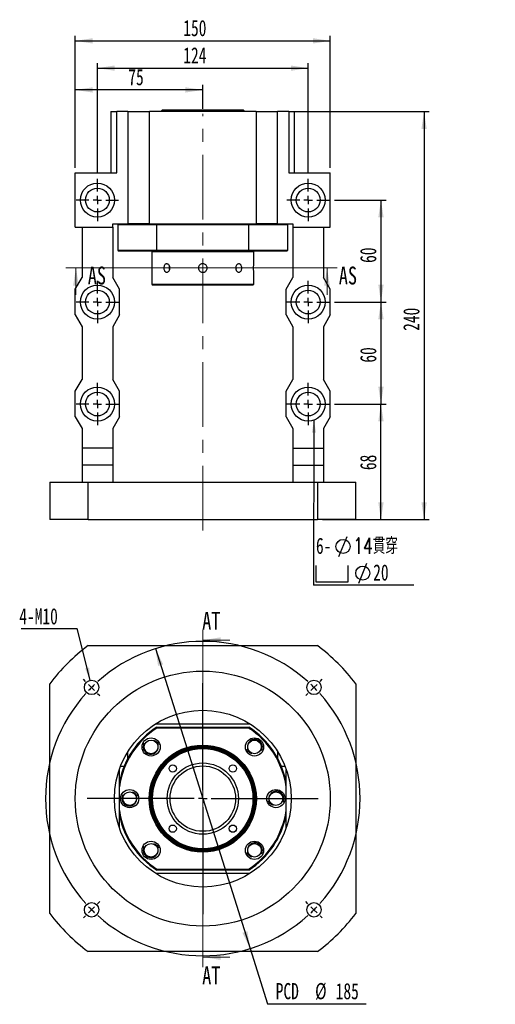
# Model space of a CAD drawing. Header units: millimetres. Extents: x 21 to 284, y 4 to 206.
# Tile 1 of 4: x 21 to 114, y 12 to 206. Entities that reach past the tile are written whole.
import ezdxf

# ---------------------------------------------------------------- set-up
doc = ezdxf.new("R2010")
doc.units = ezdxf.units.MM
doc.linetypes.add('CENTERX2', pattern=[20.32, 12.7, -2.54, 2.54, -2.54])
doc.layers.add('圖層0', color=7, linetype='Continuous')
doc.styles.add('SLDTEXTSTYLE0', font='TXT', dxfattribs={"width": 0.7})
doc.styles.add('SLDTEXTSTYLE1', font='TXT', dxfattribs={"width": 0.7, "bigfont": 'bigfont'})
doc.styles.add('SLDTEXTSTYLE3', font='TXT', dxfattribs={"width": 0.75})
doc.dimstyles.new('SLDDIMSTYLE1', dxfattribs={"dimtxt": 3.389974, "dimasz": 2.5, "dimexe": 0, "dimexo": 0.0625, "dimgap": 0.847493, "dimtad": 0, "dimtih": 1, "dimtoh": 1, "dimlfac": 3, "dimrnd": 1e-09, "dimzin": 12, "dimdsep": 46, "dimtxsty": 'SLDTEXTSTYLE0', "dimsah": 1, "dimcen": 0, "dimadec": 0, "dimazin": 3, "dimtfac": 1, "dimtmove": 0, "dimatfit": 3, "dimfxl": 0, "dimfrac": 2, "dimtolj": 1, "dimtzin": 12, "dimarcsym": 0})
doc.dimstyles.new('SLDDIMSTYLE2', dxfattribs={"dimtxt": 0.18, "dimasz": 2.5, "dimexe": 0, "dimexo": 0.0625, "dimgap": 0, "dimtad": 0, "dimtih": 1, "dimtoh": 1, "dimdec": 0, "dimrnd": 1e-09, "dimzin": 0, "dimdsep": 46, "dimtxsty": 'Standard', "dimsah": 1, "dimcen": 0.09, "dimadec": 0, "dimazin": 0, "dimtfac": 2.5, "dimtdec": 0, "dimtofl": 0, "dimtmove": 0, "dimatfit": 3, "dimfxl": 0, "dimfrac": 2, "dimtolj": 1, "dimtzin": 0, "dimarcsym": 0})
doc.dimstyles.new('SLDDIMSTYLE3', dxfattribs={"dimtxt": 3.389974, "dimasz": 2.5, "dimexe": 0, "dimexo": 0.0625, "dimgap": 0.847493, "dimtad": 1, "dimlfac": 3, "dimrnd": 1e-09, "dimzin": 12, "dimdsep": 46, "dimtxsty": 'SLDTEXTSTYLE0', "dimsah": 1, "dimcen": 0.09, "dimadec": 0, "dimazin": 3, "dimtfac": 1, "dimtofl": 0, "dimtmove": 0, "dimatfit": 3, "dimfxl": 0, "dimfrac": 2, "dimtolj": 1, "dimtzin": 12, "dimarcsym": 0})

# ---------------------------------------------------------------- blocks, each defined once
blk = doc.blocks.new('_D')
at = {"layer": '圖層0', "color": 7}
for p, q in [((47.58, 82.22), (66.15, 23.41)), ((66.15, 23.41), (69.57, 12.55)), ((69.57, 12.55), (88.88, 12.55))]:
    blk.add_line(p, q, dxfattribs=at)
for points in [[(47.58, 82.22), (48.1, 78.83), (49.1, 79.14)], [(66.15, 23.41), (65.62, 26.8), (64.63, 26.49)]]:
    blk.add_solid(points, dxfattribs=at)
at = {"layer": '圖層0', "color": 7, "char_height": 3.175, "attachment_point": 1, "style": 'SLDTEXTSTYLE0'}
for s, insert in [('PCD', (71.16, 16.65)), ('%%c', (78.89, 16.65)), ('185', (82.92, 16.65))]:
    blk.add_mtext(s, dxfattribs=dict(at, insert=insert))
blk = doc.blocks.new('SW_NOTE_0')
at = {"layer": '圖層0', "color": 0}
blk.add_line((-10.95, 0), (0, 0), dxfattribs=at)
at = {"layer": '圖層0', "color": 0, "insert": (-11.35, 3.98), "char_height": 3.175, "attachment_point": 1, "style": 'SLDTEXTSTYLE0'}
blk.add_mtext('4-M10', dxfattribs=at)
blk = doc.blocks.new('SW_CENTERMARKSYMBOL_0')
at = {"layer": '圖層0', "color": 0}
for p, q in [((-44.78, 1.18), (-45.2, 1.59)), ((-43.6, 0), (-44.19, 0.59)), ((-43.6, 0), (-43.02, -0.59)), ((-21.8, -20.14), (-21.8, 0.83)), ((0, 0), (-0.59, -0.59)), ((0, 0), (0.59, 0.59)), ((1.18, 1.18), (1.59, 1.59)), ((-42.43, -1.18), (-42.01, -1.59)), ((-1.18, -1.18), (-1.59, -1.59)), ((-21.8, -21.8), (-21.8, -20.97)), ((-23.47, -21.8), (-44.44, -21.8)), ((-21.8, -21.8), (-22.64, -21.8)), ((-21.8, -21.8), (-21.8, -22.64)), ((-21.8, -21.8), (-20.97, -21.8)), ((-20.14, -21.8), (0.83, -21.8)), ((-21.8, -23.47), (-21.8, -44.44)), ((-42.43, -42.43), (-42.01, -42.01)), ((-1.18, -42.43), (-1.59, -42.01)), ((-43.6, -43.6), (-44.19, -44.19)), ((-43.6, -43.6), (-43.02, -43.02)), ((0, -43.6), (-0.59, -43.02)), ((0, -43.6), (0.59, -44.19)), ((-44.78, -44.78), (-45.2, -45.2)), ((1.18, -44.78), (1.59, -45.2))]:
    blk.add_line(p, q, dxfattribs=at)
for start, end in [(48.0971, 131.9029), (135, 136.5485), (133.4515, 135), (45, 46.5485), (43.4515, 45), (138.0971, 221.9029), (318.0971, 41.9029), (223.4515, 225), (225, 226.5485), (313.4515, 315), (315, 316.5485), (228.0971, 311.9029)]:
    blk.add_arc((-21.8, -21.8), 30.83, start, end, dxfattribs=at)
blk = doc.blocks.new('_D_1')
at = {"layer": '圖層0', "color": 7}
for p, q in [((74.71, 187.52), (101.25, 187.52)), ((100.25, 187.52), (100.25, 107.52)), ((80.36, 107.52), (101.25, 107.52))]:
    blk.add_line(p, q, dxfattribs=at)
for points in [[(100.25, 187.52), (99.73, 184.13), (100.77, 184.13)], [(100.25, 107.52), (100.77, 110.91), (99.73, 110.91)]]:
    blk.add_solid(points, dxfattribs=at)
at = {"layer": '圖層0', "color": 7, "insert": (96.16, 144.54), "char_height": 3.175, "attachment_point": 1, "rotation": 90, "style": 'SLDTEXTSTYLE0'}
blk.add_mtext('240', dxfattribs=at)
blk = doc.blocks.new('_D_2')
at = {"layer": '圖層0', "color": 7}
for p, q in [((36.2, 175.36), (36.2, 197.05)), ((77.53, 175.36), (77.53, 197.05)), ((36.2, 196.05), (77.53, 196.05))]:
    blk.add_line(p, q, dxfattribs=at)
for points in [[(36.2, 196.05), (39.59, 195.53), (39.59, 196.57)], [(77.53, 196.05), (74.14, 196.57), (74.14, 195.53)]]:
    blk.add_solid(points, dxfattribs=at)
at = {"layer": '圖層0', "color": 7, "insert": (53.04, 200.14), "char_height": 3.175, "attachment_point": 1, "style": 'SLDTEXTSTYLE0'}
blk.add_mtext('124', dxfattribs=at)
blk = doc.blocks.new('_D_3')
at = {"layer": '圖層0', "color": 7}
for p, q in [((82.7, 130.19), (92.79, 130.19)), ((91.79, 107.52), (91.79, 130.19)), ((87.86, 107.52), (92.79, 107.52))]:
    blk.add_line(p, q, dxfattribs=at)
for points in [[(91.79, 130.19), (91.27, 126.8), (92.32, 126.8)], [(91.79, 107.52), (92.32, 110.91), (91.27, 110.91)]]:
    blk.add_solid(points, dxfattribs=at)
at = {"layer": '圖層0', "color": 7, "insert": (87.7, 117.23), "char_height": 3.175, "attachment_point": 1, "rotation": 90, "style": 'SLDTEXTSTYLE0'}
blk.add_mtext('68', dxfattribs=at)
blk = doc.blocks.new('_D_4')
at = {"layer": '圖層0', "color": 7}
for p, q in [((82.7, 150.19), (92.79, 150.19)), ((91.79, 150.19), (91.79, 130.19)), ((82.7, 130.19), (92.79, 130.19))]:
    blk.add_line(p, q, dxfattribs=at)
for points in [[(91.79, 150.19), (91.27, 146.8), (92.32, 146.8)], [(91.79, 130.19), (92.32, 133.58), (91.27, 133.58)]]:
    blk.add_solid(points, dxfattribs=at)
at = {"layer": '圖層0', "color": 7, "insert": (87.7, 138.3), "char_height": 3.175, "attachment_point": 1, "rotation": 90, "style": 'SLDTEXTSTYLE0'}
blk.add_mtext('60', dxfattribs=at)
blk = doc.blocks.new('_D_5')
at = {"layer": '圖層0', "color": 7}
for p, q in [((82.7, 170.19), (92.79, 170.19)), ((91.79, 170.19), (91.79, 150.19)), ((82.7, 150.19), (92.79, 150.19))]:
    blk.add_line(p, q, dxfattribs=at)
for points in [[(91.79, 170.19), (91.27, 166.8), (92.32, 166.8)], [(91.79, 150.19), (92.32, 153.58), (91.27, 153.58)]]:
    blk.add_solid(points, dxfattribs=at)
at = {"layer": '圖層0', "color": 7, "insert": (87.7, 157.86), "char_height": 3.175, "attachment_point": 1, "rotation": 90, "style": 'SLDTEXTSTYLE0'}
blk.add_mtext('60', dxfattribs=at)
blk = doc.blocks.new('_D_6')
at = {"layer": '圖層0', "color": 7}
for p, q in [((31.86, 176.52), (31.86, 192.78)), ((56.86, 191.78), (31.86, 191.78)), ((56.86, 188.08), (56.86, 192.78))]:
    blk.add_line(p, q, dxfattribs=at)
for points in [[(31.86, 191.78), (35.25, 191.26), (35.25, 192.3)], [(56.86, 191.78), (53.47, 192.3), (53.47, 191.26)]]:
    blk.add_solid(points, dxfattribs=at)
at = {"layer": '圖層0', "color": 7, "insert": (42.26, 195.88), "char_height": 3.175, "attachment_point": 1, "style": 'SLDTEXTSTYLE0'}
blk.add_mtext('75', dxfattribs=at)
blk = doc.blocks.new('_D_7')
at = {"layer": '圖層0', "color": 7}
for p, q in [((31.86, 176.52), (31.86, 202.4)), ((31.86, 201.4), (81.86, 201.4)), ((81.86, 176.52), (81.86, 202.4))]:
    blk.add_line(p, q, dxfattribs=at)
for points in [[(31.86, 201.4), (35.25, 200.88), (35.25, 201.92)], [(81.86, 201.4), (78.47, 201.92), (78.47, 200.88)]]:
    blk.add_solid(points, dxfattribs=at)
at = {"layer": '圖層0', "color": 7, "insert": (53.04, 205.5), "char_height": 3.175, "attachment_point": 1, "style": 'SLDTEXTSTYLE0'}
blk.add_mtext('150', dxfattribs=at)
blk = doc.blocks.new('SW_SYMBOL_HOLE_DIAM')
at = {"layer": '圖層0', "color": 0}
blk.add_line((300, 0), (700, 1000), dxfattribs=at)
blk.add_circle((500, 500), 350, dxfattribs=at)
blk = doc.blocks.new('SW_SYMBOL_HOLE_SPOT')
at = {"layer": '圖層0', "color": 0}
for p, q in [((0, 875), (0, 75)), ((1600, 75), (1600, 875)), ((0, 75), (1600, 75))]:
    blk.add_line(p, q, dxfattribs=at)
blk = doc.blocks.new('SW_NOTE_1')
at = {"layer": '圖層0', "color": 0}
blk.add_line((19.65, 0), (0, 0), dxfattribs=at)
at = {"layer": '圖層0', "color": 0, "xscale": 0.003964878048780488, "yscale": 0.003964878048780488, "zscale": 0.003964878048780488}
for name, p in [('SW_SYMBOL_HOLE_DIAM', (3.78, 5.63)), ('SW_SYMBOL_HOLE_SPOT', (0.46, 0.4)), ('SW_SYMBOL_HOLE_DIAM', (7.66, 0.4))]:
    blk.add_blockref(name, p, dxfattribs=at)
at = {"layer": '圖層0', "color": 0, "char_height": 3.175, "attachment_point": 1}
for s, insert, style in [('6-', (0.46, 9.33), 'SLDTEXTSTYLE0'), ('14\\M+18AD1\\M+190FA', (7.8, 9.33), 'SLDTEXTSTYLE1'), ('20', (11.68, 4.1), 'SLDTEXTSTYLE0')]:
    blk.add_mtext(s, dxfattribs=dict(at, insert=insert, style=style))
blk = doc.blocks.new('SW_CENTERMARKSYMBOL_1')
at = {"layer": '圖層0', "color": 0}
for p, q in [((0, 1.67), (0, 4.17)), ((-1.67, 0), (-4.17, 0)), ((0, 0), (-0.83, 0)), ((0, 0), (0, 0.83)), ((0, 0), (0, -0.83)), ((0, 0), (0.83, 0)), ((1.67, 0), (4.17, 0)), ((0, -1.67), (0, -4.17))]:
    blk.add_line(p, q, dxfattribs=at)
blk = doc.blocks.new('SW_CENTERMARKSYMBOL_2')
at = {"layer": '圖層0', "color": 0}
for p, q in [((0, 1.67), (0, 4.17)), ((-1.67, 0), (-4.17, 0)), ((0, 0), (-0.83, 0)), ((0, 0), (0, 0.83)), ((0, 0), (0, -0.83)), ((0, 0), (0.83, 0)), ((1.67, 0), (4.17, 0)), ((0, -1.67), (0, -4.17))]:
    blk.add_line(p, q, dxfattribs=at)
blk = doc.blocks.new('SW_CENTERMARKSYMBOL_3')
at = {"layer": '圖層0', "color": 0}
for p, q in [((0, 1.67), (0, 4.17)), ((-1.67, 0), (-4.17, 0)), ((0, 0), (-0.83, 0)), ((0, 0), (0, 0.83)), ((0, 0), (0, -0.83)), ((0, 0), (0.83, 0)), ((1.67, 0), (4.17, 0)), ((0, -1.67), (0, -4.17))]:
    blk.add_line(p, q, dxfattribs=at)
blk = doc.blocks.new('SW_CENTERMARKSYMBOL_4')
at = {"layer": '圖層0', "color": 0}
for p, q in [((0, 1.67), (0, 4.17)), ((-1.67, 0), (-4.17, 0)), ((0, 0), (-0.83, 0)), ((0, 0), (0, 0.83)), ((0, 0), (0, -0.83)), ((0, 0), (0.83, 0)), ((1.67, 0), (4.17, 0)), ((0, -1.67), (0, -4.17))]:
    blk.add_line(p, q, dxfattribs=at)
blk = doc.blocks.new('SW_CENTERMARKSYMBOL_5')
at = {"layer": '圖層0', "color": 0}
for p, q in [((0, 1.67), (0, 4.17)), ((-1.67, 0), (-4.17, 0)), ((0, 0), (-0.83, 0)), ((0, 0), (0, 0.83)), ((0, 0), (0, -0.83)), ((0, 0), (0.83, 0)), ((1.67, 0), (4.17, 0)), ((0, -1.67), (0, -4.17))]:
    blk.add_line(p, q, dxfattribs=at)
blk = doc.blocks.new('SW_CENTERMARKSYMBOL_6')
at = {"layer": '圖層0', "color": 0}
for p, q in [((0, 1.67), (0, 4.17)), ((-1.67, 0), (-4.17, 0)), ((0, 0), (-0.83, 0)), ((0, 0), (0, 0.83)), ((0, 0), (0, -0.83)), ((0, 0), (0.83, 0)), ((1.67, 0), (4.17, 0)), ((0, -1.67), (0, -4.17))]:
    blk.add_line(p, q, dxfattribs=at)

msp = doc.modelspace()

# ---------------------------------------------------------------- linework, layer by layer
at = {"color": 7, "linetype": 'Continuous', "lineweight": 25}
for p, q in [((38.8643, 187.524), (38.8643, 175.524)), ((38.8643, 187.524), (40.0153, 187.524)), ((40.0153, 175.524), (40.0153, 187.524)), ((42.1976, 187.524), (40.0153, 187.524)), ((42.1976, 187.524), (42.1976, 165.524)), ((42.1976, 187.524), (46.4293, 187.524)), ((46.4293, 165.524), (46.4293, 187.524)), ((67.2992, 187.524), (46.4293, 187.524)), ((48.9643, 187.8573), (48.6309, 187.524)), ((48.9643, 187.8573), (55.5017, 187.8573)), ((55.5017, 187.8573), (64.7643, 187.8573)), ((65.0976, 187.524), (64.7643, 187.8573)), ((67.2992, 187.524), (67.2992, 165.524)), ((67.2992, 187.524), (71.5309, 187.524)), ((71.5309, 165.524), (71.5309, 187.524)), ((73.7133, 187.524), (71.5309, 187.524)), ((73.7133, 187.524), (73.7133, 175.524)), ((73.7133, 187.524), (74.8643, 187.524)), ((74.8643, 175.524), (74.8643, 187.524)), ((31.8643, 164.8573), (31.8643, 175.524)), ((31.8643, 175.524), (40.0153, 175.524)), ((73.7133, 175.524), (81.8643, 175.524)), ((81.8643, 164.8573), (81.8643, 175.524)), ((31.8643, 164.8573), (39.1976, 164.8573)), ((33.1976, 164.8573), (33.1976, 155.024)), ((39.1976, 164.8573), (39.1976, 165.524)), ((39.1976, 165.524), (41.6282, 165.524)), ((39.1976, 164.8573), (39.1976, 155.024)), ((40.3643, 165.524), (40.1976, 165.3573)), ((40.1976, 165.3573), (40.1976, 160.3573)), ((47.8211, 165.3573), (40.1976, 165.3573)), ((41.6282, 165.524), (42.1976, 165.524)), ((46.4293, 165.524), (42.1976, 165.524)), ((46.4293, 165.524), (67.2992, 165.524)), ((47.8704, 165.524), (47.8211, 165.3573)), ((65.9074, 165.3573), (47.8211, 165.3573)), ((47.8211, 165.3573), (47.8211, 160.3573)), ((65.9074, 165.3573), (65.8581, 165.524)), ((73.5309, 165.3573), (65.9074, 165.3573)), ((65.9074, 160.3573), (65.9074, 165.3573)), ((71.5309, 165.524), (67.2992, 165.524)), ((71.5309, 165.524), (72.0899, 165.524)), ((72.1004, 165.524), (74.5309, 165.524)), ((73.5309, 165.3573), (73.3643, 165.524)), ((73.5309, 160.3573), (73.5309, 165.3573)), ((74.5309, 165.524), (74.5309, 164.8573)), ((74.5309, 164.8573), (81.8643, 164.8573)), ((74.5309, 164.8573), (74.5309, 155.024)), ((80.5309, 164.8573), (80.5309, 155.024)), ((40.1976, 160.3573), (40.3643, 160.1907)), ((40.1976, 160.3573), (47.8211, 160.3573)), ((47.8211, 160.3573), (65.9074, 160.3573)), ((47.8211, 160.3573), (47.8704, 160.1907)), ((65.8581, 160.1907), (65.9074, 160.3573)), ((65.9074, 160.3573), (73.5309, 160.3573)), ((73.3643, 160.1907), (73.5309, 160.3573)), ((47.8704, 160.1907), (40.3643, 160.1907)), ((47.0309, 160.1907), (46.8643, 160.024)), ((46.8643, 160.024), (46.8643, 157.7073)), ((56.8643, 160.024), (46.8643, 160.024)), ((65.8581, 160.1907), (47.8704, 160.1907)), ((66.8643, 160.024), (56.8643, 160.024)), ((73.3643, 160.1907), (65.8581, 160.1907)), ((66.8643, 160.024), (66.6976, 160.1907)), ((66.8643, 157.6968), (66.8643, 160.024)), ((31.8643, 152.6907), (33.1976, 155.024)), ((40.5309, 152.6907), (39.1976, 155.024)), ((46.8643, 156.0179), (46.8643, 153.6907)), ((66.8643, 153.6907), (66.8643, 156.0073)), ((73.1976, 152.6907), (74.5309, 155.024)), ((81.8643, 152.6907), (80.5309, 155.024)), ((31.8643, 147.6907), (31.8643, 152.6907)), ((40.5309, 147.6907), (40.5309, 152.6907)), ((46.8643, 153.6907), (47.0309, 153.524)), ((46.8643, 153.6907), (66.8643, 153.6907)), ((66.6976, 153.524), (47.0309, 153.524)), ((66.6976, 153.524), (66.8643, 153.6907)), ((73.1976, 147.6907), (73.1976, 152.6907)), ((81.8643, 147.6907), (81.8643, 152.6907)), ((31.8643, 147.6907), (33.1976, 145.3573)), ((40.5309, 147.6907), (39.1976, 145.3573)), ((73.1976, 147.6907), (74.5309, 145.3573)), ((81.8643, 147.6907), (80.5309, 145.3573)), ((33.1976, 145.3573), (33.1976, 135.024)), ((39.1976, 145.3573), (39.1976, 135.024)), ((74.5309, 145.3573), (74.5309, 135.024)), ((80.5309, 145.3573), (80.5309, 135.024)), ((31.8643, 132.6907), (33.1976, 135.024)), ((40.5309, 132.6907), (39.1976, 135.024)), ((73.1976, 132.6907), (74.5309, 135.024)), ((81.8643, 132.6907), (80.5309, 135.024)), ((31.8643, 127.6907), (31.8643, 132.6907)), ((40.5309, 127.6907), (40.5309, 132.6907)), ((73.1976, 127.6907), (73.1976, 132.6907)), ((81.8643, 127.6907), (81.8643, 132.6907)), ((31.8643, 127.6907), (33.1976, 125.3573)), ((40.5309, 127.6907), (39.1976, 125.3573)), ((73.1976, 127.6907), (74.5309, 125.3573)), ((81.8643, 127.6907), (80.5309, 125.3573)), ((33.1976, 125.3573), (33.1976, 121.524)), ((39.1976, 125.3573), (39.1976, 121.524)), ((74.5309, 125.3573), (74.5309, 121.524)), ((80.5309, 125.3573), (80.5309, 121.524)), ((39.1976, 121.524), (33.1976, 121.524)), ((33.1976, 121.524), (33.1976, 118.1907)), ((39.1976, 121.524), (39.1976, 118.1907)), ((74.5309, 121.524), (80.5309, 121.524)), ((74.5309, 121.524), (74.5309, 118.1907)), ((80.5309, 121.524), (80.5309, 118.1907)), ((39.1976, 118.1907), (33.1976, 118.1907)), ((33.1976, 118.1907), (33.1976, 114.8573)), ((39.1976, 118.1907), (39.1976, 114.8573)), ((74.5309, 118.1907), (80.5309, 118.1907)), ((74.5309, 118.1907), (74.5309, 114.8573)), ((80.5309, 118.1907), (80.5309, 114.8573)), ((26.8643, 114.8573), (26.8643, 107.524)), ((26.8643, 114.8573), (34.3643, 114.8573)), ((34.3643, 107.524), (34.3643, 114.8573)), ((34.3643, 114.8573), (79.3643, 114.8573)), ((79.3643, 114.8573), (79.3643, 107.524)), ((79.3643, 114.8573), (86.8643, 114.8573)), ((86.8643, 107.524), (86.8643, 114.8573)), ((34.3643, 107.524), (26.8643, 107.524)), ((34.3643, 107.524), (79.3643, 107.524)), ((86.8643, 107.524), (79.3643, 107.524)), ((34.3643, 82.8154), (79.3643, 82.8154)), ((26.8643, 30.3154), (26.8643, 75.3154)), ((86.8643, 75.3154), (86.8643, 30.3154)), ((47.6267, 67.4821), (66.1019, 67.4821)), ((47.8211, 66.8154), (47.8704, 66.6487)), ((47.8211, 66.8154), (65.9074, 66.8154)), ((65.8581, 66.6487), (47.8704, 66.6487)), ((65.8581, 66.6487), (65.9074, 66.8154)), ((42.1976, 60.7316), (42.1976, 62.053)), ((71.5309, 62.053), (71.5309, 60.7316)), ((40.5309, 58.4821), (40.4834, 58.4821)), ((40.5309, 47.0131), (40.5309, 58.4821)), ((40.7294, 59.1487), (41.4478, 59.1487)), ((72.2807, 59.1487), (72.9991, 59.1487)), ((73.1976, 47.0131), (73.1976, 58.4821)), ((73.1976, 58.4821), (73.2451, 58.4821)), ((47.8211, 38.8154), (47.8704, 38.9821)), ((65.9074, 38.8154), (47.8211, 38.8154)), ((47.8704, 38.9821), (65.8581, 38.9821)), ((65.8581, 38.9821), (65.9074, 38.8154)), ((66.1019, 38.1487), (47.6267, 38.1487)), ((79.3643, 22.8154), (34.3643, 22.8154))]:
    msp.add_line(p, q, dxfattribs=at)
at = {"color": 7, "linetype": 'Continuous', "lineweight": 18}
for p, q in [((83.2224, 156.8941), (30.0046, 156.8941)), ((32.0046, 151.5741), (32.0046, 156.8941)), ((81.2224, 151.5741), (81.2224, 156.8941)), ((56.8643, 85.8821), (56.8643, 19.7487)), ((62.1843, 83.8821), (56.8643, 83.8821)), ((62.1843, 21.7487), (56.8643, 21.7487))]:
    msp.add_line(p, q, dxfattribs=at)
at = {"color": 7, "linetype": 'Continuous', "lineweight": 25, "flags": 128}
for points in [[(63.3999, 156.4795), (63.4351, 156.5998), (63.4639, 156.8573)], [(63.4639, 156.8573), (63.4351, 157.1148), (63.4011, 157.2317)]]:
    msp.add_lwpolyline(points, dxfattribs=at)
at = {"color": 7, "linetype": 'Continuous', "lineweight": 25}
for centre, radius in [((36.1976, 170.1907), 3.3333), ((36.1976, 170.1907), 2.3333), ((77.5309, 170.1907), 3.3333), ((77.5309, 170.1907), 2.3333), ((36.1976, 150.1907), 3.3333), ((77.5309, 150.1907), 3.3333), ((36.1976, 150.1907), 2.3333), ((77.5309, 150.1907), 2.3333), ((36.1976, 130.1907), 3.3333), ((77.5309, 130.1907), 3.3333), ((36.1976, 130.1907), 2.3333), ((77.5309, 130.1907), 2.3333), ((56.8643, 52.8154), 25), ((35.0618, 74.6178), 1.4167), ((78.6667, 74.6178), 1.4167), ((56.8643, 52.8154), 17.3333), ((46.7291, 62.9506), 1.7833), ((46.7291, 62.9506), 1.3333), ((66.9995, 62.9506), 1.7833), ((66.9995, 62.9506), 1.3333), ((56.8643, 52.8154), 10.5), ((56.8643, 52.8154), 10.3333), ((56.8643, 52.8154), 10.1667), ((56.8643, 52.8154), 10), ((56.8643, 52.8154), 9.8333), ((56.8643, 52.8154), 6.9833), ((50.9717, 58.7079), 0.7167), ((56.8643, 52.8154), 6.4167), ((62.7568, 58.7079), 0.7167), ((42.5309, 52.8154), 1.7833), ((42.5309, 52.8154), 1.3333), ((71.1976, 52.8154), 1.7833), ((71.1976, 52.8154), 1.3333), ((50.9717, 46.9228), 0.7167), ((62.7568, 46.9228), 0.7167), ((46.7291, 42.6802), 1.7833), ((66.9995, 42.6802), 1.7833), ((46.7291, 42.6802), 1.3333), ((66.9995, 42.6802), 1.3333), ((35.0618, 31.0129), 1.4167), ((78.6667, 31.0129), 1.4167)]:
    msp.add_circle(centre, radius, dxfattribs=at)
for centre, radius, start, end in [((51.4022, 156.8574), 1.1381, 160.98217, 199.350093), ((56.8643, 52.8154), 37.5, 126.869898, 143.130102), ((56.8643, 52.8154), 37.5, 36.869898, 53.130102), ((56.8643, 52.8154), 16.6667, 122.85988, 168.521659), ((56.8643, 52.8154), 16.5, 123.030152, 171.849462), ((56.8643, 52.8154), 16.5, 8.150538, 56.969848), ((56.8643, 52.8154), 16.6667, 11.478341, 57.14012), ((67.0732, 62.9391), 1.4684, 331.384561, 157.522671), ((46.6553, 62.9621), 1.4684, 151.384545, 337.522666), ((71.2713, 52.8039), 1.4684, 331.384523, 157.522691), ((42.4572, 52.8269), 1.4684, 151.384523, 337.522691), ((56.8643, 52.8154), 16.5, 188.150538, 236.969848), ((56.8643, 52.8154), 16.5, 303.030152, 351.849462), ((56.8643, 52.8154), 16.6667, 191.478341, 237.14012), ((56.8643, 52.8154), 16.6667, 302.85988, 348.521659), ((46.6553, 42.6917), 1.4684, 151.384561, 337.522671), ((67.0732, 42.6687), 1.4684, 331.384545, 157.522666), ((56.8643, 52.8154), 37.5, 216.869898, 233.130102), ((56.8643, 52.8154), 37.5, 306.869898, 323.130102)]:
    msp.add_arc(centre, radius, start, end, dxfattribs=at)
for points, knots in [([(46.8643, 157.7073), (46.8651, 157.698), (46.8667, 157.6792), (46.8781, 157.5333), (46.8908, 157.3181), (46.9, 157.0489), (46.9014, 156.7587), (46.8945, 156.4804), (46.8822, 156.2426), (46.8705, 156.0802), (46.8639, 156.0028), (46.8649, 156.0149), (46.8651, 156.0179)], [0, 0, 0, 0, 0.10710729, 0.21420486, 0.32154429, 0.42904499, 0.53628219, 0.64324247, 0.75034476, 0.85778583, 0.96523474, 1, 1, 1, 1]), ([(50.407, 156.8573), (50.4, 156.7638), (50.3859, 156.5768), (50.2769, 156.3277), (50.1191, 156.1379), (49.9263, 156.0291), (49.7242, 156.0136), (49.5357, 156.093), (49.3801, 156.258), (49.2721, 156.4907), (49.2215, 156.7649), (49.2324, 157.0492), (49.3038, 157.3116), (49.4297, 157.5232), (49.5991, 157.6602), (49.7952, 157.7066), (49.9964, 157.6574), (50.1796, 157.5186), (50.3209, 157.3054), (50.3964, 157.0719), (50.404, 156.9178), (50.407, 156.8573)], [0, 0, 0, 0, 0.05356144, 0.10711844, 0.16079277, 0.21454387, 0.26816794, 0.32166019, 0.37521968, 0.42894151, 0.48266806, 0.5362333, 0.58972282, 0.64334057, 0.69709008, 0.75077009, 0.80428811, 0.85780415, 0.91148009, 0.96523035, 1, 1, 1, 1]), ([(56.8643, 156.0073), (56.7689, 156.0167), (56.5781, 156.0354), (56.3241, 156.1813), (56.1305, 156.3965), (56.0194, 156.6657), (56.0037, 156.9559), (56.0846, 157.2346), (56.2528, 157.4709), (56.4902, 157.6387), (56.7699, 157.7184), (57.0599, 157.7011), (57.3275, 157.5892), (57.5433, 157.3951), (57.6831, 157.1401), (57.7305, 156.8532), (57.6804, 156.5673), (57.5389, 156.3138), (57.3215, 156.1224), (57.0833, 156.0215), (56.9261, 156.0113), (56.8643, 156.0073)], [0, 0, 0, 0, 0.05355683, 0.10710925, 0.16078216, 0.21453571, 0.2681575, 0.32164082, 0.37519439, 0.42891813, 0.48264603, 0.53620652, 0.58968928, 0.64330394, 0.69705515, 0.75073571, 0.80424595, 0.85775396, 0.9114301, 0.96518304, 1, 1, 1, 1]), ([(64.5, 156.8573), (64.494, 156.7638), (64.4822, 156.5768), (64.3888, 156.3277), (64.2482, 156.1379), (64.0678, 156.0291), (63.8676, 156.0136), (63.6697, 156.093), (63.4975, 156.258), (63.373, 156.4907), (63.3131, 156.7649), (63.3262, 157.0492), (63.41, 157.3116), (63.5534, 157.5232), (63.7375, 157.6602), (63.9393, 157.7066), (64.1345, 157.6574), (64.3028, 157.5186), (64.4268, 157.3054), (64.491, 157.0719), (64.4974, 156.9178), (64.5, 156.8573)], [0, 0, 0, 0, 0.05356144, 0.10711844, 0.16079277, 0.21454387, 0.26816794, 0.32166019, 0.37521968, 0.42894151, 0.48266806, 0.5362333, 0.58972282, 0.64334057, 0.69709008, 0.75077009, 0.80428811, 0.85780415, 0.91148009, 0.96523035, 1, 1, 1, 1]), ([(66.8643, 156.0073), (66.8634, 156.0167), (66.8618, 156.0354), (66.8504, 156.1813), (66.8377, 156.3965), (66.8285, 156.6657), (66.8272, 156.956), (66.834, 157.2343), (66.8463, 157.4721), (66.8581, 157.6344), (66.8646, 157.7118), (66.8636, 157.6998), (66.8634, 157.6968)], [0, 0, 0, 0, 0.1071073, 0.21420578, 0.32154523, 0.42904594, 0.53628315, 0.64324344, 0.75034422, 0.8577853, 0.96523473, 1, 1, 1, 1]), ([(47.2789, 64.2338), (47.4259, 64.1749), (47.7223, 64.0563), (48.0466, 63.7534), (48.1555, 63.5058), (48.1995, 63.4058)], [0, 0, 0, 0, 0.3698525, 0.74556958, 1, 1, 1, 1]), ([(48.0122, 62.4007), (48.0412, 62.4794), (48.0971, 62.6309), (48.1287, 62.8687), (48.1235, 63.1013), (48.0792, 63.33), (47.9978, 63.5484), (47.8417, 63.8179), (47.6032, 64.0689), (47.3712, 64.1869), (47.2789, 64.2338)], [0, 0, 0, 0, 0.11470625, 0.22065319, 0.32660021, 0.43254738, 0.53849402, 0.64444104, 0.85864388, 1, 1, 1, 1]), ([(66.4496, 61.6674), (66.3026, 61.7263), (66.0062, 61.8449), (65.6819, 62.1478), (65.573, 62.3954), (65.529, 62.4953)], [0, 0, 0, 0, 0.36985234, 0.74556927, 1, 1, 1, 1]), ([(65.7163, 63.5005), (65.6873, 63.4217), (65.6315, 63.2703), (65.5998, 63.0325), (65.605, 62.7998), (65.6493, 62.5711), (65.7307, 62.3527), (65.8868, 62.0832), (66.1253, 61.8322), (66.3573, 61.7143), (66.4496, 61.6674)], [0, 0, 0, 0, 0.11470626, 0.22065321, 0.32660024, 0.43254714, 0.53849405, 0.64444108, 0.85864373, 1, 1, 1, 1]), ([(43.0808, 54.0986), (43.2278, 54.0397), (43.5241, 53.9211), (43.8485, 53.6182), (43.9574, 53.3706), (44.0014, 53.2706)], [0, 0, 0, 0, 0.36985216, 0.74556929, 1, 1, 1, 1]), ([(43.8141, 52.2655), (43.8431, 52.3442), (43.8989, 52.4957), (43.9306, 52.7335), (43.9254, 52.9661), (43.8811, 53.1948), (43.7997, 53.4132), (43.6436, 53.6827), (43.405, 53.9337), (43.173, 54.0517), (43.0808, 54.0986)], [0, 0, 0, 0, 0.11470629, 0.22065326, 0.32660024, 0.43254726, 0.53849426, 0.64444124, 0.85864385, 1, 1, 1, 1]), ([(70.6477, 51.5322), (70.5007, 51.5911), (70.2044, 51.7097), (69.8801, 52.0126), (69.7711, 52.2602), (69.7271, 52.3601)], [0, 0, 0, 0, 0.36985216, 0.74556929, 1, 1, 1, 1]), ([(69.9144, 53.3653), (69.8854, 53.2865), (69.8296, 53.1351), (69.798, 52.8973), (69.8031, 52.6646), (69.8475, 52.4359), (69.9288, 52.2175), (70.085, 51.948), (70.3235, 51.697), (70.5555, 51.5791), (70.6477, 51.5322)], [0, 0, 0, 0, 0.11470629, 0.22065326, 0.32660024, 0.43254726, 0.53849426, 0.64444124, 0.85864385, 1, 1, 1, 1]), ([(47.2789, 43.9634), (47.4259, 43.9045), (47.7223, 43.7859), (48.0466, 43.483), (48.1555, 43.2354), (48.1995, 43.1354)], [0, 0, 0, 0, 0.36985234, 0.74556927, 1, 1, 1, 1]), ([(48.0122, 42.1303), (48.0412, 42.209), (48.0971, 42.3605), (48.1287, 42.5983), (48.1235, 42.8309), (48.0792, 43.0596), (47.9978, 43.278), (47.8417, 43.5475), (47.6032, 43.7985), (47.3712, 43.9165), (47.2789, 43.9634)], [0, 0, 0, 0, 0.11470626, 0.22065321, 0.32660024, 0.43254714, 0.53849405, 0.64444108, 0.85864373, 1, 1, 1, 1]), ([(65.7163, 43.2301), (65.6873, 43.1513), (65.6315, 42.9999), (65.5998, 42.7621), (65.605, 42.5294), (65.6493, 42.3007), (65.7307, 42.0823), (65.8868, 41.8129), (66.1253, 41.5619), (66.3573, 41.4439), (66.4496, 41.397)], [0, 0, 0, 0, 0.11470625, 0.22065319, 0.32660021, 0.43254738, 0.53849402, 0.64444104, 0.85864388, 1, 1, 1, 1]), ([(66.4496, 41.397), (66.3026, 41.4559), (66.0062, 41.5745), (65.6819, 41.8774), (65.573, 42.125), (65.529, 42.2249)], [0, 0, 0, 0, 0.3698525, 0.74556958, 1, 1, 1, 1])]:
    msp.add_open_spline(points, degree=3, knots=knots, dxfattribs=at)
at = {"color": 7, "linetype": 'Continuous', "lineweight": 18}
for points in [[(32.0046, 156.8941), (31.4446, 153.3941), (32.5646, 153.3941)], [(81.2224, 156.8941), (80.6624, 153.3941), (81.7824, 153.3941)], [(56.8643, 83.8821), (60.3643, 83.3221), (60.3643, 84.4421)], [(56.8643, 21.7487), (60.3643, 21.1887), (60.3643, 22.3087)]]:
    msp.add_solid(points, dxfattribs=at)
at = {"layer": '圖層0', "color": 7, "linetype": 'CENTERX2', "lineweight": 18}
msp.add_line((56.8643, 105.3809), (56.8643, 187.082), dxfattribs=at)

# ---------------------------------------------------------------- block references
at = {"layer": '圖層0', "color": 7}
for name, p in [('SW_CENTERMARKSYMBOL_2', (36.1976, 170.1907)), ('SW_CENTERMARKSYMBOL_1', (77.5309, 170.1907)), ('SW_CENTERMARKSYMBOL_5', (36.1976, 150.1907)), ('SW_CENTERMARKSYMBOL_4', (77.5309, 150.1907)), ('SW_CENTERMARKSYMBOL_6', (36.1976, 130.1907)), ('SW_CENTERMARKSYMBOL_3', (77.5309, 130.1907)), ('SW_NOTE_1', (78.5921, 94.6484)), ('SW_NOTE_0', (32.2323, 86.1759)), ('SW_CENTERMARKSYMBOL_0', (78.6667, 74.6178))]:
    msp.add_blockref(name, p, dxfattribs=at)

# ---------------------------------------------------------------- texts
at = {"color": 7, "linetype": 'Continuous', "char_height": 3.5, "attachment_point": 1, "style": 'SLDTEXTSTYLE3'}
for s, insert in [('AS', (34.3143, 157.1318)), ('AS', (83.5321, 157.1318)), ('AT', (56.7471, 89.4397)), ('AT', (56.7471, 19.898))]:
    msp.add_mtext(s, dxfattribs=dict(at, insert=insert))

# ---------------------------------------------------------------- dimensions: what is measured, and where the dimension line sits
at = {"layer": '圖層0', "color": 7}
for base, p1, p2, picture, middle in [((81.8643, 201.4026), (31.8643, 175.524), (81.8643, 175.524), '_D_7', (56.0202, 201.4026)), ((77.5309, 196.0469), (36.1976, 174.3573), (77.5309, 174.3573), '_D_2', (56.0202, 196.0469)), ((31.8643, 191.7826), (56.8643, 187.082), (31.8643, 175.524), '_D_6', (44.2508, 191.7826))]:
    dim = msp.add_linear_dim(base=base, p1=p1, p2=p2, dimstyle='SLDDIMSTYLE3', dxfattribs=at)
    dim.commit()
    dim.dimension.update_dxf_attribs({"geometry": picture, "text_midpoint": middle, "dimtype": 160})
for base, p1, p2, picture, middle in [((100.2493, 107.524), (73.7133, 187.524), (79.3643, 107.524), '_D_1', (100.2493, 147.524)), ((91.7941, 150.1907), (81.6976, 170.1907), (81.6976, 150.1907), '_D_5', (91.7941, 159.8426)), ((91.7941, 130.1907), (81.6976, 150.1907), (81.6976, 130.1907), '_D_4', (91.7941, 140.2864)), ((91.7941, 130.1907), (86.8643, 107.524), (81.6976, 130.1907), '_D_3', (91.7941, 119.2179))]:
    dim = msp.add_linear_dim(base=base, p1=p1, p2=p2, angle=90, dimstyle='SLDDIMSTYLE3', dxfattribs=at)
    dim.commit()
    dim.dimension.update_dxf_attribs({"geometry": picture, "text_midpoint": middle, "dimtype": 160})
dim = msp.add_diameter_dim_2p(p1=(66.1467, 23.4125), p2=(47.5818, 82.2183), text='PCD<>', dimstyle='SLDDIMSTYLE1', dxfattribs=at)
dim.commit()
dim.dimension.update_dxf_attribs({"geometry": '_D', "text_midpoint": (80.0198, 15.0916), "dimtype": 163})

# ---------------------------------------------------------------- leaders
for points in [[(78.6662, 127.0566), (78.5921, 94.6484)], [(34.7905, 76.0083), (32.2323, 86.1759)]]:
    msp.add_leader(points, dimstyle='SLDDIMSTYLE2', dxfattribs=at)

doc.saveas('drawing.dxf')
